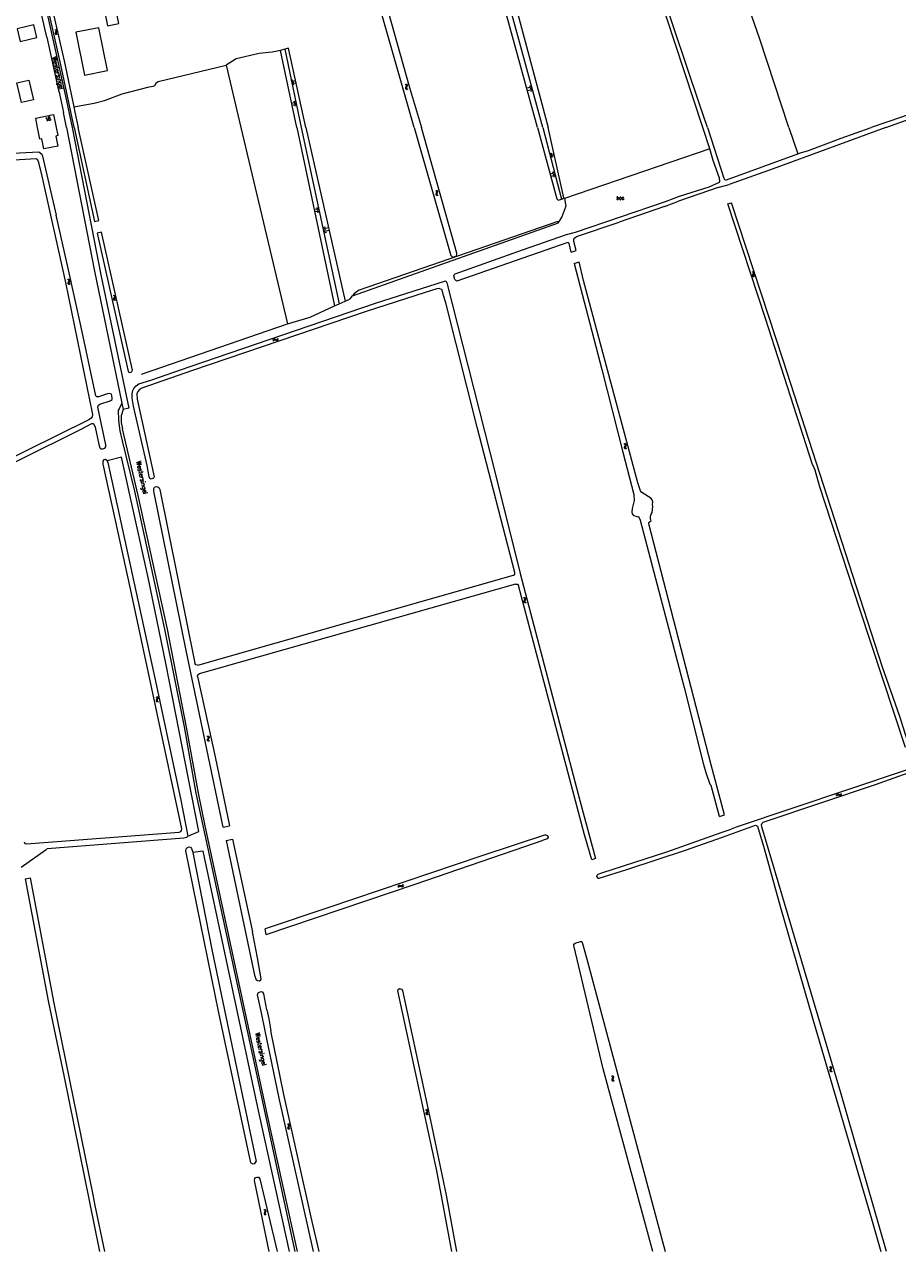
# Model space of a CAD drawing. Header units: metres. Extents: x 189705 to 199106, y 581686 to 588448.
# Tile 208 of 256: x 196287 to 196676, y 583000 to 583546. Entities that reach past the tile are written whole.
import ezdxf
from ezdxf.enums import TextEntityAlignment as Align

# ---------------------------------------------------------------- set-up
doc = ezdxf.new("R2010")
doc.units = ezdxf.units.M
doc.layers.add('B-WA-OG-GBKN-G', color=7, linetype='Continuous', lineweight=18)
doc.styles.add('Style-STANDARD', font='STANDARD.shx')

msp = doc.modelspace()

# ---------------------------------------------------------------- linework, layer by layer
at = {"layer": 'B-WA-OG-GBKN-G'}
for p, q in [((196300.864, 583543.728), (196301.201, 583543.499)), ((196301.028, 583542.154), (196301.006, 583541.826)), ((196301.006, 583541.826), (196301.198, 583541.548)), ((196301.201, 583542.524), (196301.028, 583542.154)), ((196301.198, 583541.548), (196301.537, 583541.32)), ((196301.201, 583543.499), (196301.388, 583543.228)), ((196301.369, 583542.903), (196301.201, 583542.524)), ((196301.343, 583543.86), (196301.682, 583543.633)), ((196301.388, 583543.228), (196301.369, 583542.903)), ((196301.509, 583542.286), (196301.487, 583541.958)), ((196301.487, 583541.958), (196301.677, 583541.68)), ((196301.679, 583542.658), (196301.509, 583542.286)), ((196301.677, 583541.68), (196302.016, 583541.452)), ((196301.85, 583543.027), (196301.679, 583542.658)), ((196301.682, 583543.633), (196301.869, 583543.365)), ((196301.869, 583543.365), (196301.85, 583543.027)), ((196406.079, 583520.993), (196407.028, 583521.198)), ((196406.182, 583520.518), (196408.079, 583520.928)), ((196406.284, 583520.044), (196407.233, 583520.249)), ((196406.386, 583519.57), (196408.284, 583519.979)), ((196406.489, 583519.095), (196407.438, 583519.3)), ((196456.724, 583519.319), (196457.072, 583519.108)), ((196457.122, 583518.135), (196456.969, 583517.756)), ((196457.072, 583519.108), (196457.273, 583518.848)), ((196457.271, 583518.522), (196457.122, 583518.135)), ((196457.195, 583519.476), (196457.545, 583519.267)), ((196457.273, 583518.848), (196457.271, 583518.522)), ((196457.593, 583518.293), (196457.442, 583517.913)), ((196457.545, 583519.267), (196457.747, 583519.009)), ((196457.744, 583518.671), (196457.593, 583518.293)), ((196457.747, 583519.009), (196457.744, 583518.671)), ((196513.18, 583518.071), (196510.962, 583517.495)), ((196513.036, 583518.626), (196511.927, 583518.338)), ((196456.969, 583517.756), (196456.964, 583517.427)), ((196456.964, 583517.427), (196457.17, 583517.16)), ((196457.17, 583517.16), (196457.521, 583516.95)), ((196457.442, 583517.913), (196457.437, 583517.584)), ((196457.437, 583517.584), (196457.642, 583517.317)), ((196457.642, 583517.317), (196457.992, 583517.106)), ((196513.468, 583516.963), (196511.25, 583516.386)), ((196513.324, 583517.517), (196512.215, 583517.229)), ((196513.612, 583516.408), (196512.503, 583516.12)), ((196408.236, 583511.271), (196406.237, 583510.799)), ((196408.472, 583510.271), (196406.473, 583509.799)), ((196408.118, 583511.77), (196407.119, 583511.535)), ((196408.354, 583510.771), (196407.355, 583510.535)), ((196408.59, 583509.772), (196407.59, 583509.536)), ((196521.232, 583488.417), (196522.029, 583488.604)), ((196521.325, 583488.019), (196522.92, 583488.393)), ((196521.419, 583487.62), (196522.216, 583487.807)), ((196521.513, 583487.221), (196523.107, 583487.596)), ((196521.606, 583486.823), (196522.403, 583487.01)), ((196523.4, 583479.823), (196521.293, 583479.26)), ((196523.259, 583480.35), (196522.206, 583480.068)), ((196523.682, 583478.769), (196521.574, 583478.206)), ((196523.541, 583479.296), (196522.487, 583479.014)), ((196523.823, 583478.242), (196522.769, 583477.961)), ((196470.224, 583472.069), (196470.573, 583471.858)), ((196470.471, 583470.506), (196470.466, 583470.177)), ((196470.466, 583470.177), (196470.672, 583469.911)), ((196470.624, 583470.885), (196470.471, 583470.506)), ((196470.573, 583471.858), (196470.773, 583471.598)), ((196470.772, 583471.272), (196470.624, 583470.885)), ((196470.672, 583469.911), (196471.023, 583469.7)), ((196470.695, 583472.226), (196471.045, 583472.018)), ((196470.773, 583471.598), (196470.772, 583471.272)), ((196470.944, 583470.664), (196470.939, 583470.335)), ((196470.939, 583470.335), (196471.144, 583470.068)), ((196471.094, 583471.044), (196470.944, 583470.664)), ((196471.045, 583472.018), (196471.247, 583471.76)), ((196471.245, 583471.421), (196471.094, 583471.044)), ((196471.144, 583470.068), (196471.494, 583469.857)), ((196471.247, 583471.76), (196471.245, 583471.421)), ((196418.318, 583463.858), (196416.41, 583463.511)), ((196418.231, 583464.335), (196417.277, 583464.162)), ((196418.492, 583462.904), (196416.583, 583462.556)), ((196418.405, 583463.381), (196417.451, 583463.207)), ((196418.579, 583462.427), (196417.624, 583462.253)), ((196420.097, 583455.61), (196421.291, 583455.865)), ((196420.224, 583455.013), (196422.612, 583455.523)), ((196420.352, 583454.416), (196421.546, 583454.671)), ((196420.48, 583453.819), (196422.867, 583454.329)), ((196420.607, 583453.222), (196421.801, 583453.477)), ((196611.454, 583436.169), (196611.813, 583435.977)), ((196306.588, 583432.575), (196306.929, 583432.351)), ((196306.775, 583431.004), (196306.758, 583430.676)), ((196306.758, 583430.676), (196306.954, 583430.401)), ((196306.942, 583431.376), (196306.775, 583431.004)), ((196306.929, 583432.351), (196307.119, 583432.084)), ((196307.105, 583431.758), (196306.942, 583431.376)), ((196307.065, 583432.714), (196307.407, 583432.493)), ((196307.119, 583432.084), (196307.105, 583431.758)), ((196307.254, 583431.144), (196307.237, 583430.815)), ((196307.237, 583430.815), (196307.431, 583430.54)), ((196307.419, 583431.517), (196307.254, 583431.144)), ((196307.407, 583432.493), (196307.599, 583432.227)), ((196307.584, 583431.889), (196307.419, 583431.517)), ((196307.599, 583432.227), (196307.584, 583431.889)), ((196610.99, 583435.99), (196611.348, 583435.796)), ((196611.444, 583434.825), (196611.308, 583434.44)), ((196611.308, 583434.44), (196611.319, 583434.112)), ((196611.319, 583434.112), (196611.537, 583433.855)), ((196611.348, 583435.796), (196611.561, 583435.545)), ((196611.574, 583435.219), (196611.444, 583434.825)), ((196611.537, 583433.855), (196611.897, 583433.661)), ((196611.561, 583435.545), (196611.574, 583435.219)), ((196611.907, 583435.006), (196611.774, 583434.62)), ((196611.774, 583434.62), (196611.784, 583434.291)), ((196611.784, 583434.291), (196612.001, 583434.033)), ((196611.813, 583435.977), (196612.027, 583435.728)), ((196612.04, 583435.39), (196611.907, 583435.006)), ((196612.001, 583434.033), (196612.361, 583433.839)), ((196612.027, 583435.728), (196612.04, 583435.39)), ((196306.954, 583430.401), (196307.296, 583430.178)), ((196307.431, 583430.54), (196307.773, 583430.317)), ((196326.932, 583425.509), (196327.263, 583425.271)), ((196327.263, 583425.271), (196327.442, 583424.996)), ((196327.414, 583425.628), (196327.747, 583425.392)), ((196327.747, 583425.392), (196327.927, 583425.119)), ((196327.053, 583423.932), (196327.022, 583423.604)), ((196327.022, 583423.604), (196327.206, 583423.322)), ((196327.236, 583424.296), (196327.053, 583423.932)), ((196327.206, 583423.322), (196327.539, 583423.084)), ((196327.414, 583424.671), (196327.236, 583424.296)), ((196327.442, 583424.996), (196327.414, 583424.671)), ((196327.537, 583424.051), (196327.506, 583423.723)), ((196327.506, 583423.723), (196327.689, 583423.44)), ((196327.717, 583424.417), (196327.537, 583424.051)), ((196327.689, 583423.44), (196328.021, 583423.203)), ((196327.898, 583424.782), (196327.717, 583424.417)), ((196327.927, 583425.119), (196327.898, 583424.782)), ((196397.934, 583405.445), (196398.122, 583405.806)), ((196398.117, 583404.983), (196398.308, 583405.343)), ((196398.122, 583405.806), (196398.368, 583406.022)), ((196398.308, 583405.343), (196398.556, 583405.558)), ((196398.368, 583406.022), (196398.706, 583406.039)), ((196398.556, 583405.558), (196398.882, 583405.575)), ((196398.706, 583406.039), (196399.092, 583405.91)), ((196398.882, 583405.575), (196399.277, 583405.449)), ((196399.092, 583405.91), (196399.48, 583405.781)), ((196399.277, 583405.449), (196399.664, 583405.318)), ((196399.48, 583405.781), (196399.808, 583405.795)), ((196399.664, 583405.318), (196399.992, 583405.332)), ((196399.808, 583405.795), (196400.064, 583406.015)), ((196399.992, 583405.332), (196400.247, 583405.553)), ((196400.064, 583406.015), (196400.254, 583406.377)), ((196400.247, 583405.553), (196400.437, 583405.915)), ((196554.058, 583359.413), (196554.405, 583359.2)), ((196554.295, 583357.849), (196554.288, 583357.52)), ((196554.288, 583357.52), (196554.493, 583357.252)), ((196554.45, 583358.226), (196554.295, 583357.849)), ((196554.405, 583359.2), (196554.604, 583358.939)), ((196554.601, 583358.613), (196554.45, 583358.226)), ((196554.493, 583357.252), (196554.842, 583357.039)), ((196554.53, 583359.567), (196554.879, 583359.357)), ((196554.604, 583358.939), (196554.601, 583358.613)), ((196554.769, 583358.003), (196554.762, 583357.674)), ((196554.762, 583357.674), (196554.965, 583357.406)), ((196554.922, 583358.382), (196554.769, 583358.003)), ((196554.879, 583359.357), (196555.079, 583359.098)), ((196555.075, 583358.759), (196554.922, 583358.382)), ((196554.965, 583357.406), (196555.314, 583357.193)), ((196555.079, 583359.098), (196555.075, 583358.759)), ((196509.389, 583290.914), (196509.735, 583290.699)), ((196509.616, 583289.348), (196509.608, 583289.019)), ((196509.608, 583289.019), (196509.811, 583288.75)), ((196509.774, 583289.725), (196509.616, 583289.348)), ((196509.735, 583290.699), (196509.932, 583290.436)), ((196509.927, 583290.11), (196509.774, 583289.725)), ((196509.811, 583288.75), (196510.159, 583288.536)), ((196509.862, 583291.065), (196510.21, 583290.853)), ((196509.932, 583290.436), (196509.927, 583290.11)), ((196510.091, 583289.5), (196510.083, 583289.171)), ((196510.083, 583289.171), (196510.284, 583288.901)), ((196510.247, 583289.878), (196510.091, 583289.5)), ((196510.21, 583290.853), (196510.408, 583290.592)), ((196510.402, 583290.254), (196510.247, 583289.878)), ((196510.284, 583288.901), (196510.632, 583288.687)), ((196510.408, 583290.592), (196510.402, 583290.254)), ((196345.883, 583246.826), (196346.216, 583246.592)), ((196346.023, 583245.25), (196345.996, 583244.922)), ((196346.201, 583245.617), (196346.023, 583245.25)), ((196346.375, 583245.994), (196346.201, 583245.617)), ((196346.216, 583246.592), (196346.399, 583246.319)), ((196346.364, 583246.951), (196346.699, 583246.719)), ((196346.399, 583246.319), (196346.375, 583245.994)), ((196346.506, 583245.375), (196346.479, 583245.047)), ((196346.681, 583245.744), (196346.506, 583245.375)), ((196346.858, 583246.11), (196346.681, 583245.744)), ((196346.699, 583246.719), (196346.883, 583246.448)), ((196346.883, 583246.448), (196346.858, 583246.11)), ((196345.996, 583244.922), (196346.184, 583244.642)), ((196346.184, 583244.642), (196346.519, 583244.408)), ((196346.479, 583245.047), (196346.664, 583244.767)), ((196346.664, 583244.767), (196347, 583244.533)), ((196368.608, 583229.341), (196368.944, 583229.109)), ((196368.944, 583229.109), (196369.128, 583228.838)), ((196369.088, 583229.469), (196369.425, 583229.24)), ((196369.128, 583228.838), (196369.107, 583228.512)), ((196369.425, 583229.24), (196369.611, 583228.971)), ((196369.611, 583228.971), (196369.589, 583228.633)), ((196368.761, 583227.766), (196368.737, 583227.438)), ((196368.737, 583227.438), (196368.927, 583227.159)), ((196368.936, 583228.135), (196368.761, 583227.766)), ((196368.927, 583227.159), (196369.264, 583226.928)), ((196369.107, 583228.512), (196368.936, 583228.135)), ((196369.243, 583227.895), (196369.218, 583227.567)), ((196369.218, 583227.567), (196369.407, 583227.288)), ((196369.415, 583228.265), (196369.243, 583227.895)), ((196369.407, 583227.288), (196369.744, 583227.057)), ((196369.589, 583228.633), (196369.415, 583228.265)), ((196648.568, 583202.969), (196648.755, 583203.331)), ((196648.754, 583202.508), (196648.943, 583202.869)), ((196648.755, 583203.331), (196648.999, 583203.548)), ((196648.943, 583202.869), (196649.19, 583203.085)), ((196648.999, 583203.548), (196649.338, 583203.567)), ((196649.19, 583203.085), (196649.516, 583203.104)), ((196649.338, 583203.567), (196649.724, 583203.44)), ((196649.516, 583203.104), (196649.912, 583202.98)), ((196649.724, 583203.44), (196650.112, 583203.313)), ((196649.912, 583202.98), (196650.299, 583202.851)), ((196650.112, 583203.313), (196650.441, 583203.329)), ((196650.299, 583202.851), (196650.627, 583202.866)), ((196650.441, 583203.329), (196650.695, 583203.549)), ((196650.627, 583202.866), (196650.881, 583203.089)), ((196650.695, 583203.549), (196650.883, 583203.912)), ((196650.881, 583203.089), (196651.069, 583203.451)), ((196455.827, 583162.986), (196456.017, 583163.348)), ((196453.697, 583162.416), (196453.885, 583162.777)), ((196453.88, 583161.954), (196454.071, 583162.314)), ((196453.885, 583162.777), (196454.131, 583162.993)), ((196454.071, 583162.314), (196454.319, 583162.529)), ((196454.131, 583162.993), (196454.469, 583163.01)), ((196454.319, 583162.529), (196454.645, 583162.546)), ((196454.469, 583163.01), (196454.855, 583162.881)), ((196454.645, 583162.546), (196455.04, 583162.42)), ((196454.855, 583162.881), (196455.243, 583162.752)), ((196455.04, 583162.42), (196455.427, 583162.289)), ((196455.243, 583162.752), (196455.571, 583162.766)), ((196455.427, 583162.289), (196455.755, 583162.303)), ((196455.571, 583162.766), (196455.827, 583162.986)), ((196455.755, 583162.303), (196456.01, 583162.524)), ((196456.01, 583162.524), (196456.2, 583162.886)), ((196645.5, 583082.211), (196645.852, 583082.005)), ((196645.852, 583082.005), (196646.056, 583081.748)), ((196646.06, 583081.422), (196645.917, 583081.032)), ((196645.969, 583082.375), (196646.322, 583082.171)), ((196646.056, 583081.748), (196646.06, 583081.422)), ((196646.322, 583082.171), (196646.528, 583081.917)), ((196646.531, 583081.578), (196646.385, 583081.198)), ((196646.528, 583081.917), (196646.531, 583081.578)), ((196548.517, 583078.087), (196548.863, 583077.873)), ((196548.749, 583076.522), (196548.741, 583076.193)), ((196548.741, 583076.193), (196548.945, 583075.924)), ((196548.905, 583076.899), (196548.749, 583076.522)), ((196548.863, 583077.873), (196549.061, 583077.611)), ((196549.057, 583077.285), (196548.905, 583076.899)), ((196548.945, 583075.924), (196549.294, 583075.71)), ((196548.989, 583078.239), (196549.337, 583078.028)), ((196549.061, 583077.611), (196549.057, 583077.285)), ((196549.223, 583076.675), (196549.216, 583076.346)), ((196549.216, 583076.346), (196549.418, 583076.077)), ((196549.377, 583077.053), (196549.223, 583076.675)), ((196549.337, 583078.028), (196549.537, 583077.768)), ((196549.532, 583077.429), (196549.377, 583077.053)), ((196549.418, 583076.077), (196549.766, 583075.863)), ((196549.537, 583077.768), (196549.532, 583077.429)), ((196645.917, 583081.032), (196645.77, 583080.652)), ((196645.77, 583080.652), (196645.77, 583080.323)), ((196645.77, 583080.323), (196645.98, 583080.059)), ((196645.98, 583080.059), (196646.334, 583079.854)), ((196646.385, 583081.198), (196646.241, 583080.816)), ((196646.241, 583080.816), (196646.241, 583080.487)), ((196646.241, 583080.487), (196646.449, 583080.223)), ((196646.449, 583080.223), (196646.803, 583080.018)), ((196465.889, 583063.156), (196466.225, 583062.926)), ((196466.048, 583061.582), (196466.025, 583061.254)), ((196466.025, 583061.254), (196466.216, 583060.976)), ((196466.222, 583061.951), (196466.048, 583061.582)), ((196466.216, 583060.976), (196466.555, 583060.746)), ((196466.391, 583062.33), (196466.222, 583061.951)), ((196466.225, 583062.926), (196466.411, 583062.655)), ((196466.368, 583063.287), (196466.706, 583063.059)), ((196466.411, 583062.655), (196466.391, 583062.33)), ((196466.529, 583061.713), (196466.506, 583061.385)), ((196466.506, 583061.385), (196466.696, 583061.107)), ((196466.701, 583062.084), (196466.529, 583061.713)), ((196466.696, 583061.107), (196467.034, 583060.877)), ((196466.872, 583062.453), (196466.701, 583062.084)), ((196466.706, 583063.059), (196466.893, 583062.791)), ((196466.893, 583062.791), (196466.872, 583062.453)), ((196404.363, 583056.79), (196404.7, 583056.562)), ((196404.532, 583055.217), (196404.511, 583054.889)), ((196404.511, 583054.889), (196404.704, 583054.612)), ((196404.703, 583055.587), (196404.532, 583055.217)), ((196404.7, 583056.562), (196404.888, 583056.293)), ((196404.87, 583055.967), (196404.703, 583055.587)), ((196404.704, 583054.612), (196405.043, 583054.385)), ((196404.841, 583056.924), (196405.18, 583056.698)), ((196404.888, 583056.293), (196404.87, 583055.967)), ((196405.012, 583055.351), (196404.991, 583055.022)), ((196404.991, 583055.022), (196405.182, 583054.745)), ((196405.181, 583055.723), (196405.012, 583055.351)), ((196405.18, 583056.698), (196405.369, 583056.431)), ((196405.35, 583056.093), (196405.181, 583055.723)), ((196405.182, 583054.745), (196405.522, 583054.518)), ((196405.369, 583056.431), (196405.35, 583056.093)), ((196393.843, 583018.611), (196394.18, 583018.383)), ((196394.012, 583017.038), (196393.991, 583016.71)), ((196393.991, 583016.71), (196394.184, 583016.433)), ((196394.183, 583017.408), (196394.012, 583017.038)), ((196394.18, 583018.383), (196394.368, 583018.114)), ((196394.35, 583017.788), (196394.183, 583017.408)), ((196394.184, 583016.433), (196394.523, 583016.206)), ((196394.321, 583018.745), (196394.66, 583018.519)), ((196394.368, 583018.114), (196394.35, 583017.788)), ((196394.492, 583017.172), (196394.471, 583016.843)), ((196394.471, 583016.843), (196394.662, 583016.566)), ((196394.661, 583017.544), (196394.492, 583017.172)), ((196394.66, 583018.519), (196394.849, 583018.252)), ((196394.83, 583017.914), (196394.661, 583017.544)), ((196394.662, 583016.566), (196395.002, 583016.339)), ((196394.849, 583018.252), (196394.83, 583017.914))]:
    msp.add_line(p, q, dxfattribs=at)
at = {"layer": 'B-WA-OG-GBKN-G', "flags": 128}
for points in [[(196627.546, 583500), (196614.534, 583539.368), (196582.297, 583632.561), (196582.025, 583633.808), (196582.258, 583634.746), (196582.72, 583635.479), (196591.406, 583639.874), (196592.656, 583641.035), (196592.663, 583642.229), (196592.415, 583643.297), (196588.311, 583654.067), (196558.089, 583724.121)], [(196591.333, 583500), (196587.678, 583510.467), (196553.685, 583612.054), (196536.049, 583664.204)], [(196515.704, 583500), (196492.276, 583585.415)], [(196518.065, 583500), (196494.668, 583586.112)], [(196309.515, 583500), (196303.655, 583528.009), (196293.643, 583571.965), (196293.274, 583574.025), (196293.305, 583575.066), (196293.692, 583576.207), (196294.23, 583577.144), (196295.353, 583578.026), (196301.851, 583581.799), (196303.02, 583582.046), (196303.705, 583581.737), (196303.88, 583581.252), (196303.698, 583580.644), (196298.754, 583577.625), (196296.385, 583576.445), (196295.747, 583575.89), (196295.489, 583575.104), (196295.431, 583573.962), (196296.983, 583565.366), (196305.062, 583529.677), (196309.392, 583509.239)], [(196589.199, 583500), (196572.838, 583549.523), (196565.351, 583571.335)], [(196294.503, 583564.063), (196305.75, 583514.053), (196308.617, 583500)], [(196505.095, 583557.319), (196520.376, 583500)], [(196297.322, 583540.277), (196294.269, 583553.786)], [(196324.375, 583545.304), (196329.345, 583546.308), (196327.356, 583556.149), (196322.387, 583555.145), (196324.375, 583545.304)], [(196460.722, 583500), (196446.189, 583550.963), (196446.167, 583551.777), (196446.552, 583552.383), (196447.164, 583552.812), (196447.901, 583553.01), (196448.687, 583552.701), (196449.064, 583552.14), (196458.751, 583517.864), (196463.998, 583500)], [(196284.186, 583543.995), (196285.498, 583538.372), (196292.932, 583540.107), (196291.62, 583545.73), (196284.186, 583543.995)], [(196297.322, 583540.277), (196300.692, 583525.248), (196302.633, 583516.58)], [(196314.101, 583523.278), (196324.337, 583525.346), (196320.474, 583544.465), (196310.238, 583542.397), (196314.101, 583523.278)], [(196403.201, 583534.867), (196401.265, 583534.36)], [(196404.885, 583535.308), (196403.201, 583534.867)], [(196403.201, 583534.867), (196410.464, 583500)], [(196412.648, 583500), (196404.885, 583535.308)], [(196670.618, 583500), (196723.042, 583518.678), (196754.521, 583529.72), (196763.123, 583532.946), (196763.584, 583533.553), (196763.486, 583534.316), (196763.133, 583534.572), (196762.192, 583534.553), (196677.577, 583504.596), (196664.091, 583500)], [(196401.265, 583534.36), (196397.657, 583533.546), (196391.788, 583533.048), (196381.665, 583530.568), (196377.128, 583527.775)], [(196408.635, 583500), (196401.265, 583534.36)], [(196330.833, 583515.095), (196342.966, 583518.147), (196344.694, 583518.441), (196345.407, 583518.793), (196346.202, 583520.135), (196346.966, 583520.486), (196377.128, 583527.775)], [(196377.128, 583527.775), (196383.747, 583500)], [(196284.042, 583519.898), (196289.407, 583521.11), (196291.393, 583512.321), (196286.028, 583511.109), (196284.042, 583519.898)], [(196302.633, 583516.58), (196302.807, 583515.788), (196302.979, 583514.998)], [(196302.979, 583514.998), (196303.868, 583510.855), (196304.734, 583506.708)], [(196309.392, 583509.239), (196318.416, 583510.926), (196323.07, 583512.092), (196330.833, 583515.095)], [(196309.392, 583509.239), (196309.885, 583506.912)], [(196292.449, 583504.181), (196300.411, 583505.766), (196301.569, 583500)], [(196293.274, 583500), (196292.449, 583504.181)], [(196306.066, 583500), (196304.734, 583506.708)], [(196309.885, 583506.912), (196311.344, 583500)], [(196301.569, 583500), (196302.285, 583496.434), (196301.406, 583496.241), (196302.276, 583491.816), (196296.068, 583490.58), (196295.187, 583495.003), (196294.298, 583494.812), (196293.274, 583500)], [(196306.066, 583500), (196318.512, 583436.179), (196330.78, 583377.421)], [(196308.617, 583500), (196321.529, 583433.797), (196333.792, 583375.123), (196331.366, 583374.616)], [(196309.515, 583500), (196318.528, 583458.309), (196320.484, 583458.742), (196311.344, 583500)], [(196383.747, 583500), (196404.419, 583412.702), (196414.549, 583415.68), (196425.416, 583420.65)], [(196408.635, 583500), (196425.416, 583420.65)], [(196410.464, 583500), (196427.382, 583421.549)], [(196412.648, 583500), (196430.038, 583422.764)], [(196460.722, 583500), (196477.143, 583443.177), (196477.804, 583442.415), (196478.845, 583442.619), (196479.581, 583442.974), (196479.834, 583443.534), (196479.783, 583444.194), (196463.998, 583500)], [(196515.704, 583500), (196524.273, 583468.376), (196524.808, 583467.691), (196526.394, 583468.234)], [(196518.065, 583500), (196526.394, 583468.234)], [(196526.394, 583468.234), (196526.813, 583468.378), (196527.345, 583468.835), (196520.376, 583500)], [(196592.268, 583490.504), (196589.199, 583500)], [(196591.333, 583500), (196598.596, 583477.569), (196598.927, 583476.883), (196599.257, 583476.705), (196599.714, 583476.757), (196631.518, 583488.383)], [(196670.618, 583500), (196620.559, 583481.724), (196600.971, 583474.738)], [(196627.546, 583500), (196631.518, 583488.383)], [(196632.638, 583488.792), (196636.294, 583489.835), (196650.815, 583495.255), (196664.091, 583500)], [(196223.202, 583475.374), (196222.589, 583475.54), (196222.157, 583476.073), (196222.283, 583476.606), (196222.968, 583477.064), (196240.437, 583480.681), (196243.915, 583481.446), (196244.955, 583481.854), (196245.488, 583482.412), (196245.691, 583482.946), (196245.228, 583487.314), (196245.431, 583488.152), (196246.039, 583488.787), (196247.538, 583489.194), (196252.743, 583489.478), (196279.486, 583488.455), (196293.859, 583489.175), (196295.181, 583488.236), (196295.487, 583487.322), (196301.485, 583461.116)], [(196236.503, 583478.013), (196246.633, 583479.975), (196247.497, 583480.585), (196247.978, 583481.373), (196248.027, 583482.643), (196247.795, 583485.461), (196247.998, 583486.097), (196248.658, 583486.478), (196251.02, 583486.734), (196258.258, 583486.535), (196280.429, 583485.508), (196292.542, 583486.278), (196293.075, 583486), (196293.509, 583484.959), (196294.785, 583479.677), (196305.634, 583431.023), (196317.689, 583372.415), (196317.588, 583371.348), (196317.106, 583370.739), (196316.04, 583370.052), (196260.455, 583342.535), (196258.073, 583341.151)], [(196592.268, 583490.504), (196527.626, 583468.43), (196528.239, 583465.001)], [(196578.822, 583469.454), (196592.023, 583473.705), (196596.567, 583475.663), (196596.82, 583476.247), (196596.589, 583477.568), (196593.863, 583485.338), (196592.268, 583490.504)], [(196631.518, 583488.383), (196632.638, 583488.792)], [(196596.457, 583473.563), (196600.971, 583474.738)], [(196572.569, 583467.17), (196578.822, 583469.454)], [(196596.457, 583473.563), (196578.443, 583467.245)], [(196530.712, 583444.596), (196529.807, 583448.469), (196529.299, 583448.85), (196528.715, 583448.798), (196479.771, 583431.75), (196479.289, 583431.952), (196478.933, 583432.384), (196478.449, 583434.035), (196478.575, 583434.542), (196479.083, 583435), (196509.037, 583445.686), (196528.507, 583452.404), (196532.62, 583453.423), (196572.569, 583467.17)], [(196528.239, 583465.001), (196526.492, 583460.251), (196524.913, 583457.746)], [(196572.225, 583464.979), (196551.967, 583457.982)], [(196572.225, 583464.979), (196578.443, 583467.245)], [(196600.398, 583466.104), (196601.927, 583466.591)], [(196639.177, 583347.537), (196638.28, 583349.619), (196638.056, 583350.152), (196617.157, 583415.053), (196600.398, 583466.104)], [(196681.036, 583224.739), (196676.812, 583238.025), (196669.143, 583259.963), (196624.898, 583396.469), (196601.927, 583466.591)], [(196317.413, 583368.377), (196318.175, 583368.427), (196318.837, 583366.803), (196320.446, 583358.982), (196320.931, 583357.534), (196321.464, 583357.103), (196322.227, 583357.027), (196323.166, 583357.409), (196323.596, 583357.993), (196323.621, 583358.907), (196320.123, 583375.668), (196320.325, 583376.506), (196320.959, 583377.014), (196325.529, 583378.49), (196326.366, 583378.973), (196326.492, 583379.786), (196326.16, 583381.361), (196325.449, 583381.69), (196324.357, 583381.512), (196320.346, 583380.239), (196319.584, 583380.289), (196319.126, 583380.746), (196312.666, 583411.219), (196307.049, 583436.764), (196301.485, 583461.116)], [(196524.913, 583457.746), (196524.717, 583458.294), (196436.375, 583427.707), (196435.132, 583426.945), (196433.939, 583425.903), (196433.347, 583425.146)], [(196532.883, 583445.27), (196531.787, 583449.333), (196531.888, 583450.324), (196532.217, 583450.96), (196533.079, 583451.569), (196551.967, 583457.982)], [(196321.709, 583453.511), (196319.729, 583453.078), (196333.385, 583392.286), (196333.691, 583391.347), (196334.072, 583391.093), (196334.885, 583391.221), (196335.24, 583391.475), (196335.468, 583392.059), (196321.709, 583453.511)], [(196433.347, 583425.146), (196524.971, 583457.583), (196524.913, 583457.746)], [(196530.712, 583444.596), (196532.883, 583445.27)], [(196531.998, 583439.592), (196534.138, 583440.256)], [(196531.998, 583439.592), (196544.322, 583392.453), (196553.634, 583355.633), (196558.583, 583336.74), (196558.662, 583334.125), (196557.802, 583330.62)], [(196566.693, 583328.696), (196567.045, 583331.438), (196566.892, 583332.378), (196567.018, 583333.445), (196566.712, 583334.41), (196566.153, 583335.12), (196562.112, 583337.632), (196561.476, 583338.469), (196560.304, 583341.999), (196536.201, 583432.015), (196534.138, 583440.256)], [(196336.086, 583384.008), (196337.101, 583385.177), (196338.268, 583385.965), (196343.625, 583387.645), (196361.116, 583393.752), (196443.645, 583421.922), (196474.362, 583431.746), (196474.895, 583431.771), (196475.379, 583430.934), (196496.86, 583346.198), (196507.985, 583301.684), (196534.539, 583200.621), (196541.479, 583174.807)], [(196473.887, 583425.32), (196473.326, 583427.808), (196471.877, 583428.468), (196470.811, 583428.341), (196465.708, 583426.584), (196439.433, 583418.262), (196362.108, 583391.874), (196339.693, 583384.138), (196338.779, 583383.629), (196337.815, 583382.664), (196337.359, 583381.622), (196337.616, 583379.209), (196345.173, 583344.648), (196344.895, 583344.039), (196343.803, 583343.632), (196343.219, 583343.911), (196342.888, 583344.698), (196341.942, 583349.726), (196335.995, 583376.008), (196335.355, 583379.69), (196335.328, 583381.519), (196335.657, 583383.017), (196336.086, 583384.008)], [(196505.648, 583302.049), (196488.888, 583366.688), (196474.83, 583422.12), (196473.887, 583425.32)], [(196425.416, 583420.65), (196427.382, 583421.549)], [(196427.382, 583421.549), (196430.038, 583422.764)], [(196430.038, 583422.764), (196432.29, 583423.794), (196433.347, 583425.146)], [(196339.533, 583390.309), (196404.419, 583412.702)], [(196330.78, 583377.421), (196329.502, 583374.816), (196329.303, 583374.411)], [(196330.78, 583377.421), (196331.366, 583374.616)], [(196331.077, 583360.581), (196329.933, 583365.109), (196329.339, 583369.741), (196329.303, 583374.411)], [(196331.366, 583374.616), (196330.493, 583371.786), (196330.4, 583368.825), (196331.096, 583365.946)], [(196255.469, 583333.667), (196255.791, 583335.269), (196256.373, 583336.691), (196257.59, 583338.19), (196258.885, 583339.182), (196312.389, 583365.707), (196317.413, 583368.377)], [(196408.839, 583000), (196395.868, 583059.228), (196367.803, 583189.352), (196364.811, 583203.921), (196359.57, 583233.238), (196350.997, 583276.87), (196337.979, 583336.385), (196331.096, 583365.946)], [(196407.787, 583000), (196363.778, 583203.841), (196358.549, 583233.412), (196349.856, 583276.898), (196336.515, 583338.296), (196331.077, 583360.581)], [(196327.773, 583326.021), (196322.437, 583350.246), (196322.411, 583351.541), (196322.841, 583352.38), (196323.527, 583352.507), (196324.086, 583352.05), (196324.187, 583351.787)], [(196360.164, 583184.758), (196364.973, 583186.903), (196350.336, 583261.666), (196342.44, 583299.79), (196330.636, 583353.426), (196324.187, 583351.787)], [(196324.187, 583351.787), (196324.494, 583350.985), (196346.144, 583251.696), (196356.945, 583200.782), (196360.164, 583184.758)], [(196659.031, 583285.734), (196641.191, 583340.58), (196639.177, 583347.537)], [(196375.834, 583188.834), (196359.332, 583267.375), (196344.977, 583338.324), (196344.976, 583339.417), (196345.255, 583340.001), (196345.94, 583340.332), (196346.727, 583340.256), (196347.235, 583339.876), (196347.592, 583339.038), (196363.27, 583261.671)], [(196557.802, 583330.62), (196557.576, 583328.943), (196557.755, 583328.182), (196558.441, 583327.496), (196560.576, 583326.786), (196560.956, 583326.355), (196561.338, 583325.415), (196580.903, 583250.862), (196589.577, 583216.633), (196590.597, 583213.154)], [(196598.896, 583194.229), (196592.879, 583216.508), (196565.15, 583323.691), (196565.251, 583324.25), (196566.19, 583325.215), (196565.935, 583325.825), (196565.933, 583327.069), (196566.237, 583327.983), (196566.693, 583328.696)], [(196357.342, 583187.245), (196357.443, 583188.033), (196334.615, 583294.812), (196327.773, 583326.021)], [(196364.523, 583260.909), (196504.954, 583300.833)], [(196504.954, 583300.833), (196505.55, 583301.299), (196505.648, 583302.049)], [(196505.93, 583296.954), (196365.146, 583256.939)], [(196505.93, 583296.954), (196506.699, 583296.86), (196507.171, 583296.246)], [(196536.511, 583185.409), (196507.171, 583296.246)], [(196679.404, 583224.174), (196659.031, 583285.734)], [(196364.523, 583260.909), (196363.73, 583261.016), (196363.27, 583261.671)], [(196364.442, 583255.764), (196364.561, 583256.491), (196365.146, 583256.939)], [(196364.442, 583255.764), (196372.237, 583220.094), (196378.709, 583189.331)], [(196590.597, 583213.154), (196592.356, 583207.975)], [(196681.715, 583215.043), (196679.227, 583214.001), (196604.085, 583188.782), (196601.877, 583187.841)], [(196670.976, 583000), (196650.569, 583070.589), (196615.437, 583188.891), (196615.334, 583189.856), (196615.613, 583190.567), (196615.994, 583190.923), (196617.415, 583191.483), (196666.105, 583207.77), (196680.574, 583212.91)], [(196592.89, 583207.365), (196592.356, 583207.975)], [(196596.633, 583193.482), (196592.89, 583207.365)], [(196596.633, 583193.482), (196598.896, 583194.229)], [(196288.292, 583181.365), (196356.226, 583186.534), (196356.987, 583186.788), (196357.342, 583187.245)], [(196375.834, 583188.834), (196378.709, 583189.331)], [(196519.271, 583185.384), (196490.86, 583175.983), (196422.421, 583152.825), (196394.434, 583143.518)], [(196519.271, 583185.384), (196520.058, 583185.073), (196520.339, 583184.275), (196519.92, 583183.54)], [(196537.76, 583181.398), (196536.511, 583185.409)], [(196542.072, 583166.617), (196542.552, 583166.137), (196543.111, 583166.037), (196555.474, 583169.956), (196581.469, 583178.608), (196598.02, 583184.308), (196612.642, 583189.702), (196613.074, 583189.575), (196613.481, 583189.144), (196616.464, 583179.241), (196623.733, 583153.062), (196638.011, 583103.75), (196664.246, 583014.573), (196668.385, 583000)], [(196544.251, 583168.398), (196573.242, 583177.841), (196597.79, 583186.492)], [(196597.79, 583186.492), (196601.877, 583187.841)], [(196287.23, 583182.188), (196287.602, 583181.572), (196288.292, 583181.365)], [(196360.164, 583184.758), (196359.504, 583184.174), (196358.286, 583183.919), (196297.556, 583179.075)], [(196388.115, 583039.455), (196373.842, 583106.239), (196359.282, 583178.256), (196359.332, 583179.145), (196359.891, 583179.653), (196360.652, 583180.01), (196361.312, 583179.883), (196361.795, 583179.324), (196362.331, 583177.7), (196362.367, 583177.512)], [(196377.09, 583182.879), (196379.951, 583183.434)], [(196377.09, 583182.879), (196389.745, 583122.911), (196390.484, 583120.804), (196391.068, 583120.499), (196391.983, 583120.424), (196392.618, 583120.83), (196392.794, 583121.338), (196391.133, 583130.582)], [(196379.951, 583183.434), (196388.936, 583142.136)], [(196394.97, 583140.97), (196461.213, 583163.34), (196510.055, 583180.186)], [(196510.055, 583180.186), (196518.182, 583182.951)], [(196519.92, 583183.54), (196518.182, 583182.951)], [(196539.775, 583174.231), (196537.76, 583181.398)], [(196285.928, 583170.959), (196297.059, 583178.894)], [(196297.059, 583178.894), (196297.295, 583179.018), (196297.556, 583179.075)], [(196405.299, 583000), (196391.287, 583064.066), (196366.967, 583178.048), (196362.367, 583177.512)], [(196362.367, 583177.512), (196370.889, 583133.539), (196390.46, 583039.968)], [(196541.479, 583174.807), (196539.775, 583174.231)], [(196287.677, 583165.763), (196290.145, 583166.229)], [(196287.677, 583165.763), (196298.106, 583110.786), (196304.975, 583078.231), (196320.739, 583000)], [(196317.988, 583025.236), (196300.621, 583110.406), (196290.145, 583166.229)], [(196542.072, 583166.617), (196542.144, 583167.376), (196542.712, 583167.885)], [(196542.712, 583167.885), (196544.251, 583168.398)], [(196391.133, 583130.582), (196388.936, 583142.136)], [(196394.97, 583140.97), (196394.434, 583143.518)], [(196566.988, 583000), (196544.809, 583081.186), (196531.768, 583136.06), (196531.894, 583136.644), (196532.377, 583137.203), (196534.763, 583137.941), (196535.322, 583137.84), (196535.678, 583137.028), (196537.464, 583130.578), (196572.452, 583000)], [(196392.812, 583106.151), (196391.152, 583114.15), (196391.455, 583115.039), (196392.217, 583115.522), (196393.03, 583115.649), (196393.512, 583115.32)], [(196395.274, 583107.499), (196393.894, 583114.609), (196393.512, 583115.32)], [(196477.585, 583000), (196470.833, 583035.929), (196453.547, 583115.995), (196453.649, 583116.579), (196454.308, 583116.96), (196455.197, 583116.733), (196455.553, 583116.072), (196468.09, 583058.327), (196475.011, 583025.011), (196479.696, 583000)], [(196394.497, 583098.126), (196392.812, 583106.151)], [(196395.274, 583107.499), (196396.194, 583103.505)], [(196396.194, 583103.505), (196397.012, 583098.179)], [(196416.035, 583000), (196400.805, 583068.136), (196394.497, 583098.126)], [(196418.578, 583000), (196414.961, 583015.32), (196402.86, 583069.865), (196397.012, 583098.179)], [(196388.115, 583039.455), (196388.953, 583038.957), (196389.906, 583039.166), (196390.46, 583039.968)], [(196396.343, 583000), (196389.749, 583031.583), (196389.875, 583032.396), (196390.179, 583032.853), (196390.839, 583033.082), (196391.5, 583032.981), (196392.186, 583032.245), (196399.898, 583000)], [(196318.934, 583020.488), (196317.988, 583025.236)], [(196323.231, 583000), (196318.934, 583020.488)]]:
    msp.add_lwpolyline(points, dxfattribs=at)

# ---------------------------------------------------------------- texts
at = {"layer": 'B-WA-OG-GBKN-G', "style": 'Style-STANDARD'}
for rotation, p in [(282.93881, (196302.381, 583524.235)), (282.41077, (196339.737, 583344.306)), (282.18684, (196392.612, 583089.941))]:
    msp.add_text('Westersingel', height=2, rotation=rotation, dxfattribs=at).set_placement(p, align=Align.MIDDLE_CENTER)
msp.add_text('18', height=1.6, rotation=11.24253, dxfattribs=at).set_placement((196296.815, 583502.806))
msp.add_text('bos', height=1.6, dxfattribs=at).set_placement((196550.788, 583467.937))

doc.saveas('drawing.dxf')
